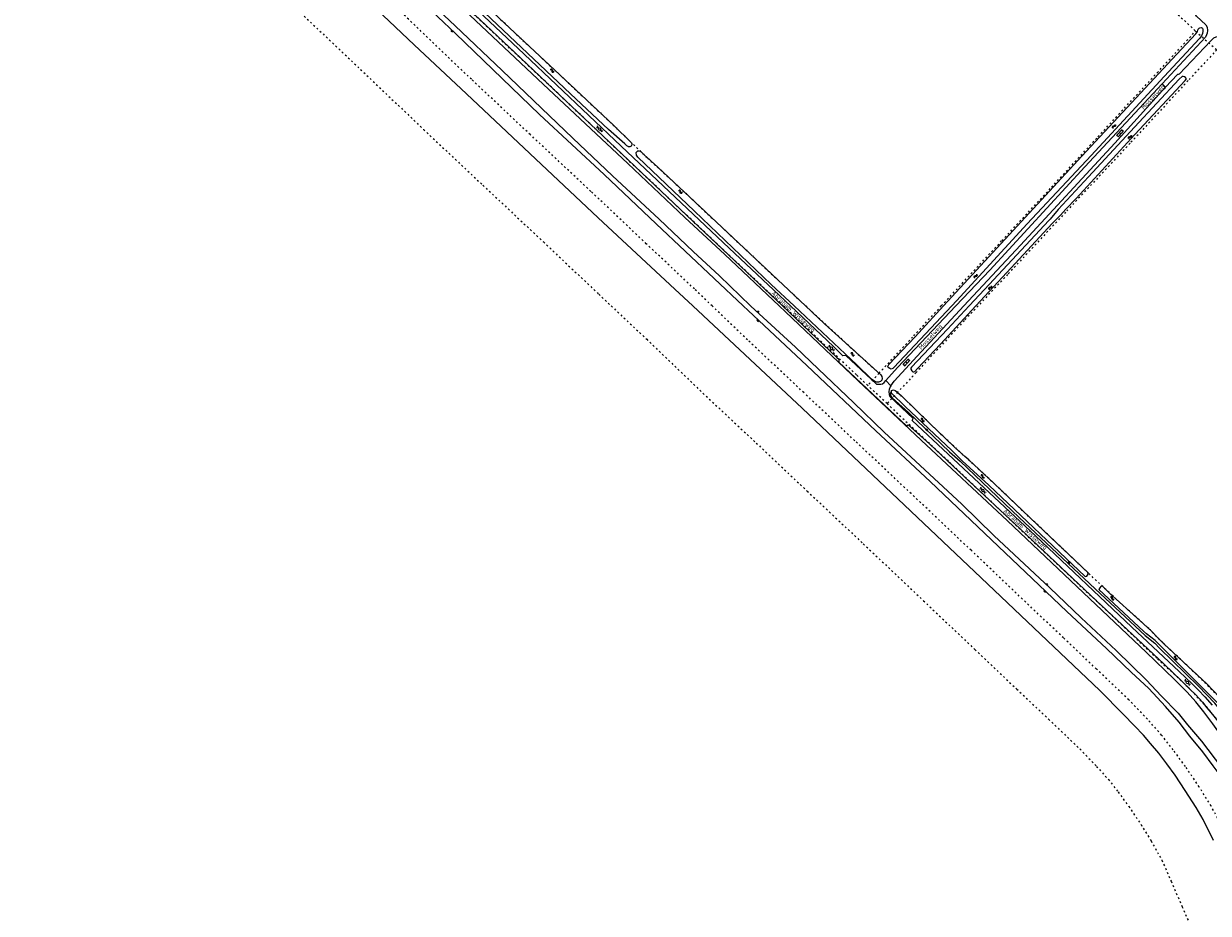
# Model space of a CAD drawing. Header units: metres. Extents: x 64961 to 73789, y 403835 to 410663.
# Tile 3 of 135: x 66430 to 67114, y 404650 to 405163. Entities that reach past the tile are written whole.
import ezdxf

# ---------------------------------------------------------------- set-up
doc = ezdxf.new("R2010")
doc.units = ezdxf.units.M
doc.linetypes.add('PERCEELGRENS', pattern=[2.5, 1, -1.5])
for name, color, linetype, lineweight in [('B-GEO-OG-GRENS_perceel-G', 253, 'PERCEELGRENS', 0), ('B-GEO-OG-OVLIJNOBJ-G', 253, 'Continuous', 0), ('B-GEO-OG-SLOOT_insteek-G', 253, 'Continuous', 0), ('B-GEO-OG-STRAATNAAM-T', 7, 'Continuous', 35), ('B-GEO-OG-TALUD-S', 253, 'Continuous', 0), ('B-GEO-OG-VERH_gesl-S', 253, 'Continuous', 0), ('B-GEO-OG-VERH_kntgesl-G', 253, 'Continuous', 0), ('B-GEO-OG-VERH_kntopen-G', 253, 'Continuous', 0), ('B-GEO-OG-VERH_open-S', 253, 'Continuous', 0), ('B-GEO-OG-WATER-S', 253, 'Continuous', 0)]:
    doc.layers.add(name, color=color, linetype=linetype, lineweight=lineweight)
doc.styles.add('isocp', font='isocp.shx')

# ---------------------------------------------------------------- blocks, each defined once
blk = doc.blocks.new('S04')
at = {"color": 0}
for p, q in [((0, 0.5), (0.5, 0.5)), ((0, 0.25), (1, 0.25)), ((0, 0), (0.5, 0)), ((0, -0.25), (1, -0.25)), ((0, -0.5), (0.5, -0.5))]:
    blk.add_line(p, q, dxfattribs=at)
blk = doc.blocks.new('S05')
at = {"color": 0}
for p, q in [((0.08, 0.3), (0.38, 0.59)), ((0.11, -0.19), (0.41, 0.09)), ((0.38, 0.59), (0.68, 0.71)), ((0.41, 0.09), (0.71, 0.21)), ((0.68, 0.71), (1.01, 0.62)), ((0.71, 0.21), (1.02, 0.12)), ((1.01, 0.62), (1.33, 0.37)), ((1.02, 0.12), (1.36, -0.12)), ((1.33, 0.37), (1.66, 0.13)), ((1.66, 0.13), (1.97, 0.04)), ((1.97, 0.04), (2.28, 0.16)), ((2.28, 0.16), (2.58, 0.44)), ((1.36, -0.12), (1.68, -0.37)), ((1.68, -0.37), (2, -0.46)), ((2, -0.46), (2.31, -0.33)), ((2.31, -0.33), (2.61, -0.05))]:
    blk.add_line(p, q, dxfattribs=at)
blk = doc.blocks.new('S012')
at = {"color": 0}
for p, q in [((1.18, 2.05), (0, 0)), ((1.18, -2.05), (0, 0)), ((1.4, 0), (0.21, -2.05)), ((1.4, 0), (0.22, 2.05))]:
    blk.add_line(p, q, dxfattribs=at)
blk = doc.blocks.new('S022')
at = {"color": 0}
for p, q in [((0.01, 1.15), (0.31, 1.15)), ((0.31, -2.3), (0.31, 2.3)), ((0.31, 2.1), (1.51, 2.1)), ((0.31, 0), (1.51, 0)), ((1.51, -2.3), (1.51, 2.3)), ((1.51, 1.05), (1.81, 1.05)), ((0.01, -1.15), (0.31, -1.15)), ((0.31, -2.1), (1.51, -2.1)), ((1.51, -1.05), (1.81, -1.05))]:
    blk.add_line(p, q, dxfattribs=at)

msp = doc.modelspace()

# ---------------------------------------------------------------- linework, layer by layer
at = {"layer": 'B-GEO-OG-GRENS_perceel-G'}
for points in [[(66784.027, 405460.622), (66801.703, 405444.302), (66867.661, 405382.245), (66894.268, 405357.403), (66924.82, 405328.853), (66956.486, 405299.224), (66986.69, 405270.592), (67019.271, 405240.203), (67049.591, 405211.598), (67079.685, 405183.429), (67106.177, 405158.559), (67106.109, 405158.485)], [(66868.393, 405000), (66848.579, 405018.501), (66817.002, 405048.273), (66780.366, 405082.833), (66749.191, 405112.457), (66716.041, 405143.689), (66686.063, 405171.886), (66656.741, 405199.383), (66625.081, 405229.503), (66599.99, 405253.117), (66572.014, 405279.59), (66553.613, 405297.217), (66531.401, 405317.482), (66520.679, 405327.033), (66513.123, 405333.058), (66508.166, 405336.401), (66502.453, 405339.318), (66496.536, 405342.065), (66487.687, 405345.824), (66474.316, 405350.583), (66460.913, 405354.967), (66454.088, 405356.396), (66446.568, 405357.659), (66430.317, 405358.817)], [(66500.433, 405359.301), (66558.386, 405304.772), (66568.848, 405294.842), (66606.258, 405259.191), (66662.974, 405205.883), (66678.994, 405190.351), (66705.498, 405165.182), (66731.63, 405140.721), (66757.445, 405116.491), (66774.757, 405100.073), (66790.216, 405085.28), (66806.631, 405070.121), (66830.517, 405047.707), (66877.96, 405003.08), (66881.3, 405000)], [(66827.326, 405000), (66817.143, 405009.77), (66789.366, 405035.924), (66757.446, 405066.104), (66722.465, 405098.856), (66688.544, 405130.761), (66652.255, 405165.403), (66615.791, 405199.758), (66579.155, 405234.317), (66543.893, 405267.737), (66515.547, 405294.733), (66502.971, 405306.411), (66493.049, 405315.174), (66481.986, 405322.564), (66472.05, 405327.287), (66462.274, 405330.825), (66452.544, 405333.15)], [(66447.885, 405293.138), (66450.802, 405292.441), (66456.591, 405290.346), (66462.189, 405287.685), (66468.599, 405283.403), (66475.753, 405277.1), (66488.141, 405265.597), (66516.244, 405238.832), (66551.607, 405205.316), (66588.38, 405170.628), (66624.639, 405136.466), (66660.979, 405101.775), (66695.127, 405069.657), (66730.08, 405036.931), (66762.015, 405006.737), (66769.17, 405000)], [(66959.536, 405000), (66971.501, 405012.989), (66994.476, 405037.682), (67023.086, 405068.493), (67049.889, 405097.649), (67084.018, 405134.549), (67106.109, 405158.485)], [(67106.109, 405158.485), (67118.416, 405147.779)], [(67118.416, 405147.779), (67101.864, 405130.002), (67068.407, 405093.874), (67031.187, 405054.034), (66997.791, 405018.166), (66980.708, 405000)], [(66769.17, 405000), (66789.613, 404980.752), (66820.247, 404951.36), (66852.765, 404920.894), (66882.159, 404893.149), (66914.54, 404862.722), (66949.297, 404829.86), (66978.946, 404801.652), (67003.073, 404778.882), (67021.429, 404761.489), (67039.436, 404744.333), (67049.089, 404734.317), (67055.864, 404726.721), (67061.483, 404719.537), (67067.619, 404711.216), (67074.702, 404700.71), (67080.54, 404691.257), (67086.742, 404680.102), (67092.077, 404668.037), (67098.408, 404653.346), (67105.081, 404638.012)], [(67141.91, 404653.621), (67135.01, 404669.481), (67128.7, 404684.123), (67122.583, 404697.955), (67115.077, 404711.455), (67108.295, 404722.436), (67100.339, 404734.238), (67093.282, 404743.808), (67086.59, 404752.364), (67078.403, 404761.542), (67067.669, 404772.68), (67048.982, 404790.484), (67030.007, 404808.463), (67006.317, 404830.821), (66976.714, 404858.985), (66942.108, 404891.705), (66909.615, 404922.237), (66880.238, 404949.966), (66847.772, 404980.383), (66827.326, 405000)], [(66917.081, 404954.14), (66910.565, 404960.267), (66874.873, 404993.95), (66868.393, 405000)], [(66881.3, 405000), (66911.642, 404972.018), (66923.595, 404961.156)], [(66923.595, 404961.156), (66943.618, 404982.719), (66959.536, 405000)], [(66980.708, 405000), (66972.717, 404991.503), (66945.01, 404961.519), (66934.341, 404950.175)], [(66923.595, 404961.156), (66917.081, 404954.14)], [(66928.219, 404943.665), (66917.081, 404954.14)], [(66934.341, 404950.175), (66928.219, 404943.665)], [(67168.31, 404710.202), (67166.291, 404713.931), (67164.242, 404717.546), (67161.937, 404721.59), (67153.122, 404736.268), (67147.435, 404744.55), (67132.074, 404761.474), (67119.119, 404775.033), (67102.923, 404790.954), (67087.223, 404805.764), (67079.192, 404813.805), (67058.094, 404832.884), (67044.352, 404845.856), (67018.935, 404869.97), (66996.836, 404890.955), (66990.542, 404896.961), (66965.249, 404920.408), (66960.395, 404925.014), (66959.73, 404925.678), (66952.769, 404932.283), (66934.341, 404950.175)], [(66928.219, 404943.665), (66964.206, 404909.827), (66993.296, 404882.275), (67028.53, 404848.971), (67055.966, 404823.225), (67084.284, 404796.345), (67101.89, 404779.996), (67112.277, 404768.775), (67117.463, 404762.428), (67123.511, 404752.984), (67127.396, 404746.449), (67133.538, 404735.071), (67136.978, 404727.328), (67142.863, 404713.441), (67151.925, 404688.813), (67159.557, 404668.125), (67159.673, 404667.471), (67160.895, 404661.762)]]:
    msp.add_lwpolyline(points, dxfattribs=at)
at = {"layer": 'B-GEO-OG-OVLIJNOBJ-G'}
for points in [[(66865.942, 405000), (66834.659, 405029.689), (66811.527, 405051.097), (66778.81, 405082.104), (66729.821, 405128.01), (66606.788, 405243.938), (66562.591, 405285.203), (66543.884, 405303.328), (66533.763, 405312.754), (66522.891, 405322.175), (66517.267, 405327.307), (66511.853, 405331.374), (66507.013, 405334.819), (66502.768, 405337.275), (66497.839, 405340.094), (66493.174, 405342.124), (66484.75, 405345.179), (66475.72, 405348.119), (66464.848, 405351.526), (66452.803, 405354.154), (66451.341, 405354.337)], [(66845.314, 405000), (66795.122, 405047.459), (66765.075, 405075.765), (66727.89, 405110.508), (66679.373, 405157.208), (66638.633, 405195.846)], [(66653.667, 405185.771), (66679.198, 405161.528), (66706.194, 405135.934), (66747.103, 405096.763), (66769.952, 405075.133), (66796.894, 405050.017), (66816.353, 405031.404), (66831.573, 405017.412), (66849.547, 405000)], [(66816.306, 405000), (66805.925, 405009.717), (66761.61, 405050.878), (66722.221, 405088.036), (66685.7, 405122.379), (66655.545, 405150.602), (66626.772, 405178.153)], [(66879.375, 404940.964), (66816.306, 405000)], [(67136.744, 404697.385), (67141.293, 404691.211), (67146.154, 404684.105), (67153.609, 404672.871), (67158.196, 404665.253), (67142.079, 404694.299), (67132.467, 404710.684), (67127.241, 404719.252), (67121.485, 404727.618), (67116.314, 404734.651), (67110.448, 404742.725), (67102.811, 404751.803), (67096.634, 404759.768), (67088.759, 404768.846), (67079.185, 404779.148), (67068.954, 404788.61), (67054.865, 404802.328), (67031.845, 404823.681), (67015.985, 404838.824), (66953.149, 404898.7), (66921.742, 404927.871), (66881.966, 404965.572), (66848.072, 404997.392), (66845.314, 405000)], [(66849.547, 405000), (66852.164, 404997.465), (66875.424, 404976.131), (66888.414, 404963.637), (66909.005, 404944.074), (66926.565, 404927.104), (66944.672, 404910.482), (66971.456, 404885.604), (66989.801, 404867.593), (67022.16, 404837.235), (67040.138, 404820.102), (67060.402, 404801.16), (67077.833, 404784.136), (67086.365, 404774.948), (67096.068, 404765.065), (67101.585, 404758.234), (67109.516, 404748.899), (67121.064, 404733.701)], [(67141.492, 404711.617), (67136.85, 404722.925), (67132.72, 404731.767), (67129.54, 404738.379), (67125.374, 404745.522), (67120.842, 404752.189), (67116.128, 404758.93), (67110.884, 404765.707), (67106.352, 404771.516), (67101.364, 404777.032), (67093.964, 404784.339), (67077.63, 404800.121), (67048.577, 404827.721), (66997.766, 404876.053), (66947.903, 404922.449), (66911.617, 404956.698), (66869.592, 404996.536), (66865.942, 405000)], [(66930.891, 404951.129), (66930.161, 404949.703), (66930.234, 404948.644), (66930.654, 404947.676), (66931.148, 404947.018), (66940.557, 404938.561), (66964.313, 404915.772)], [(67116.539, 404691.518), (67110.545, 404703.648), (67106.58, 404710.535), (67100.092, 404720.307), (67094.429, 404729.24), (67089.568, 404735.78), (67084.89, 404741.844), (67080.122, 404747.434), (67076.21, 404752.256), (67071.022, 404757.791), (67064.335, 404764.403), (67050.978, 404778.085), (66982.443, 404843.094), (66879.375, 404940.964)], [(66964.313, 404915.772), (66970.341, 404910.335)], [(67077.098, 404809.84), (67051.373, 404833.878), (67004.361, 404877.954), (66970.341, 404910.335)], [(67077.098, 404809.84), (67082.744, 404805.474)], [(67122.521, 404764.521), (67117.35, 404770.695), (67107.94, 404780.559), (67085.302, 404802.588), (67082.744, 404805.474)]]:
    msp.add_lwpolyline(points, dxfattribs=at)
at = {"layer": 'B-GEO-OG-SLOOT_insteek-G'}
for points in [[(66684.993, 405184.682), (66710.6, 405160.33), (66736.518, 405136.163), (66770.449, 405104.267), (66780.867, 405094.127), (66781, 405093.447)], [(66781, 405093.447), (66780.967, 405092.932), (66780.566, 405092.267), (66779.907, 405091.858), (66779.208, 405091.78), (66778.858, 405091.925), (66778.212, 405092.381), (66776.935, 405093.623), (66767.633, 405101.748), (66767.633, 405101.767), (66745.764, 405122.373), (66696.31, 405169.14)], [(67040.65, 405086.406), (67092.69, 405142.298), (67106.389, 405157.098), (67106.883, 405157.81), (67107.248, 405158.395), (67107.558, 405159.199), (67107.704, 405159.783), (67108.161, 405160.295), (67108.599, 405160.551), (67109.44, 405160.587), (67110.098, 405160.222), (67110.353, 405159.473), (67110.39, 405158.487), (67110.189, 405157.116), (67109.678, 405155.929), (67108.418, 405154.321), (67088.069, 405132.45), (67045.911, 405086.736), (67009.087, 405047.434), (66968.335, 405003.017), (66965.51, 405000)], [(67100.894, 405130.991), (67100.309, 405131.849), (67099.707, 405132.196), (67099.085, 405132.415), (67098.391, 405132.306), (67096.784, 405130.844), (67070.919, 405103.163), (67044.488, 405074.404), (67026.934, 405055.585)], [(67028.268, 405052.461), (67031.428, 405055.914), (67037.274, 405062.072), (67071.194, 405098.852), (67100.255, 405130.022), (67100.894, 405130.991)], [(66874.591, 405000), (66861.315, 405012.447), (66817.227, 405054.624), (66784.448, 405085.932), (66783.735, 405087.028), (66783.571, 405088.581), (66784.521, 405089.494), (66785.306, 405089.586), (66786.329, 405089.074), (66788.102, 405087.175), (66796.049, 405080.051), (66832.994, 405045.382), (66881.234, 405000)], [(66960.854, 405000), (66986.911, 405028.304), (67040.65, 405086.406)], [(67026.934, 405055.585), (67022.368, 405050.158)], [(67028.268, 405052.461), (67023.391, 405047.473)], [(67022.368, 405050.158), (67021.509, 405049.281), (66984.466, 405009.541), (66975.566, 405000)], [(66979.506, 405000), (66997.38, 405019.244), (67023.391, 405047.473)], [(66925.465, 404958.033), (66925.246, 404957.23), (66924.387, 404956.407), (66923.309, 404956.024), (66922.177, 404956.023), (66920.989, 404956.626), (66919.345, 404957.722), (66910.666, 404966.179), (66874.591, 405000)], [(66881.234, 405000), (66892.156, 404989.725), (66924.679, 404960.171), (66925.227, 404959.276), (66925.465, 404958.033)], [(66965.51, 405000), (66932.223, 404964.447), (66931.493, 404963.807), (66930.634, 404963.551), (66929.757, 404963.862), (66928.935, 404964.501), (66928.697, 404964.976), (66928.825, 404965.506), (66929.19, 404966.164), (66944.388, 404982.114), (66960.854, 405000)], [(66975.566, 405000), (66963.094, 404986.629), (66942.326, 404964.722), (66941.997, 404964.174), (66941.997, 404963.516), (66942.436, 404962.566), (66943.075, 404961.964), (66943.751, 404961.891), (66944.19, 404962.073), (66945.834, 404963.919), (66959.077, 404978.006), (66979.506, 405000)], [(66965.647, 404916.489), (66938.657, 404941.922), (66930.727, 404949.576), (66930.891, 404951.129)], [(66930.891, 404951.129), (66931.914, 404951.567), (66933.011, 404951.22), (66933.668, 404950.581), (66936.519, 404948.06), (66953.018, 404932.041), (66966.962, 404918.779)], [(66971.529, 404910.708), (66965.647, 404916.489)], [(66966.962, 404918.779), (66973.127, 404913.148)], [(66971.529, 404910.708), (66986.948, 404896.531), (67042.465, 404843.862)], [(67044.041, 404846.151), (67022.759, 404866.338), (66989.926, 404897.518), (66975.491, 404911.144), (66973.127, 404913.148)], [(67042.465, 404843.862), (67043.429, 404843.975), (67044.278, 404845.288), (67044.041, 404846.151)], [(67052.22, 404838.393), (67051.542, 404838.188), (67050.913, 404837.273), (67050.457, 404836.366)], [(67050.457, 404836.366), (67076.185, 404812.233), (67077.829, 404810.863)], [(67080.222, 404812.873), (67056.305, 404834.518), (67052.22, 404838.393)], [(67084.607, 404808.379), (67080.222, 404812.873)], [(67082.89, 404806.899), (67077.829, 404810.863)], [(67120.821, 404769.125), (67082.89, 404806.899)], [(67084.607, 404808.379), (67088.079, 404804.909), (67112.599, 404781.857), (67134.415, 404759.024)]]:
    msp.add_lwpolyline(points, dxfattribs=at)
at = {"layer": 'B-GEO-OG-VERH_kntgesl-G'}
for points in [[(67112.178, 405162.193), (67106.762, 405167.222), (67106.089, 405168.257), (67037.392, 405232.124), (67036.801, 405232.264), (67033.194, 405235.623), (67032.932, 405236.277), (66960.482, 405303.744), (66959.45, 405304.296), (66945.785, 405317.021), (66945.274, 405317.906), (66847.392, 405409.056), (66846.725, 405409.268), (66841.354, 405414.269), (66841.007, 405415.002), (66794.2, 405458.616), (66791.212, 405462.089)], [(66690.349, 405168.183), (66713.52, 405146.242), (66775.224, 405087.856), (66809.371, 405055.426), (66867.855, 405000)], [(66692.405, 405170.295), (66718.891, 405145.187), (66774.966, 405092.142), (66837.161, 405033.398), (66872.468, 405000)], [(67112.178, 405162.193), (67112.787, 405160.783), (67113.091, 405158.996), (67112.921, 405157.429), (67112.513, 405156.394), (67111.811, 405155.051)], [(67086.816, 405128.065), (67111.811, 405155.051)], [(67120.41, 405154.983), (67118.758, 405155.272), (67117.762, 405155.098), (67116.505, 405154.59), (67114.875, 405152.989), (67096.758, 405133.828), (67096.189, 405133.607)], [(67088.88, 405126.158), (67086.816, 405128.065)], [(67096.189, 405133.607), (67095.661, 405133.478), (67088.88, 405126.158)], [(66867.855, 405000), (66899.265, 404970.233), (66900.34, 404969.233)], [(66872.468, 405000), (66897.273, 404976.536), (66902.788, 404971.292)], [(66922.098, 404954.918), (66904.495, 404971.37), (66902.788, 404971.292)], [(66900.34, 404969.233), (66900.509, 404967.49), (66939.482, 404930.756), (66940.363, 404931.307)], [(66922.098, 404954.918), (66923.236, 404954.836), (66924.698, 404954.891), (66925.684, 404955.129), (66926.525, 404955.732), (66927.607, 404956.961)], [(66927.607, 404956.961), (66930.379, 404953.906)], [(66930.379, 404953.906), (66930.013, 404953.375), (66929.448, 404951.823), (66929.301, 404950.562), (66929.522, 404948.918), (66929.83, 404947.683)], [(66942.761, 404933.815), (66943.251, 404935.055), (66929.83, 404947.683)], [(66940.363, 404931.307), (66952.873, 404920.257), (66972.807, 404901.37), (67004.91, 404871.359), (67048.852, 404830.114), (67087.788, 404793.399), (67098.477, 404783.207), (67103.081, 404778.713), (67106.168, 404775.718), (67110.189, 404771.261), (67112.728, 404768.137), (67115.963, 404764.191), (67118.923, 404760.355), (67122.157, 404755.642), (67125.245, 404750.564)], [(66942.761, 404933.815), (67013.77, 404867.286), (67069.425, 404814.716), (67096.649, 404789.034), (67103.939, 404782.221), (67107.903, 404778.276), (67111.467, 404774.494), (67115.67, 404769.709)]]:
    msp.add_lwpolyline(points, dxfattribs=at)
at = {"layer": 'B-GEO-OG-VERH_kntopen-G'}
for points in [[(66967.949, 405000), (66987.606, 405020.704), (67042.277, 405080.25), (67086.816, 405128.065)], [(66972.537, 405000), (67005.197, 405035.139), (67059.63, 405093.881), (67088.88, 405126.158)], [(66927.607, 404956.961), (66934.178, 404964.429), (66967.949, 405000)], [(66930.379, 404953.906), (66932.261, 404956.646), (66945.522, 404970.934), (66972.537, 405000)]]:
    msp.add_lwpolyline(points, dxfattribs=at)

# ---------------------------------------------------------------- block references
at = {"layer": 'B-GEO-OG-TALUD-S'}
for p, rotation in [((66677.474, 405158.89), 228.2321434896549), ((66853.654, 404996.332), 47.42558008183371), ((66853.918, 404991.767), 229.0106351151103), ((66950.778, 404928.27), 42.93642150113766), ((67032.849, 404851.531), 46.65886894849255), ((67020.078, 404839.029), 46.38239715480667), ((67019.449, 404835.516), 228.2779592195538)]:
    msp.add_blockref('S04', p, dxfattribs=dict(at, rotation=rotation))
at = {"layer": 'B-GEO-OG-VERH_gesl-S'}
for p, rotation in [((66762.97, 405102.605), 227.0251738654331), ((66896.754, 404976.165), 226.8632791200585), ((66984.015, 404894.092), 226.9861065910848), ((67101.995, 404783.302), 226.2964300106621)]:
    msp.add_blockref('S012', p, dxfattribs=dict(at, rotation=rotation))
at = {"layer": 'B-GEO-OG-VERH_open-S'}
for p, rotation in [((67061.975, 405100.305), 317.5951995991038), ((66938.75, 404968.022), 315.7293269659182)]:
    msp.add_blockref('S022', p, dxfattribs=dict(at, rotation=rotation))
at = {"layer": 'B-GEO-OG-WATER-S'}
for p, rotation in [((66733.996, 405136.625), 317.7147516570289), ((67059.884, 405104.696), 228.3236422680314), ((67069.038, 405098.504), 229.3800604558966), ((66810.119, 405064.981), 136.1344216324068), ((66980.043, 405018.2), 226.3774265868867), ((66988.558, 405011.515), 226.1344216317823), ((66909.405, 404971.221), 137.4719559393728), ((66949.82, 404933.283), 136.5394028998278), ((66984.444, 404900.678), 135.972395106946), ((67059.192, 404830.444), 137.9190695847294), ((67095.771, 404795.976), 137.7571566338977)]:
    msp.add_blockref('S05', p, dxfattribs=dict(at, rotation=rotation))

# ---------------------------------------------------------------- texts
at = {"layer": 'B-GEO-OG-STRAATNAAM-T', "style": 'isocp'}
for s, rotation, p in [('Mosselweg', 47.187036, (67076.384, 405113.028)), ('Abraham Wisseweg', 317.310042, (66861.302, 405006.943)), ('Mosselweg', 47.795662, (66948.066, 404974.546)), ('Abraham Wisseweg', 317.310042, (66995.087, 404881.453))]:
    msp.add_text(s, height=2.5, rotation=rotation, dxfattribs=at).set_placement(p)

doc.saveas('drawing.dxf')
